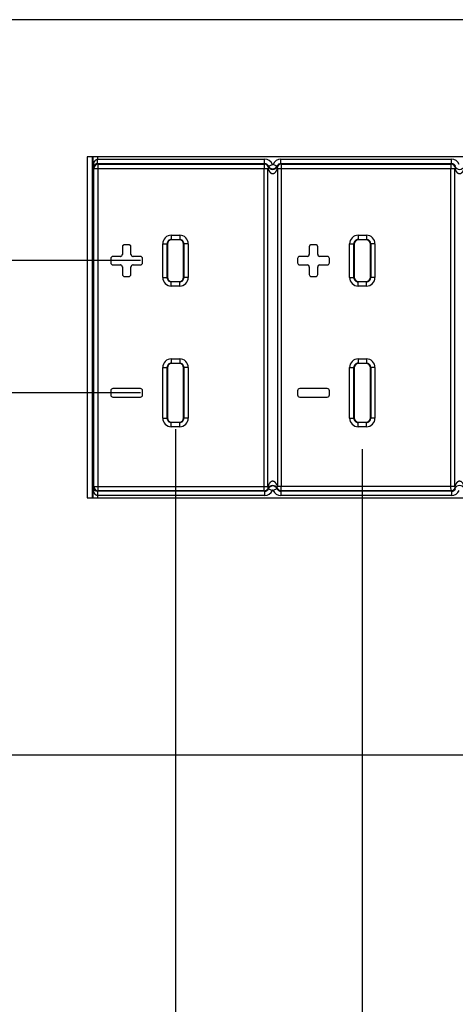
# Model space of a CAD drawing. Header units: inches. Extents: x 0 to 34, y 0 to 22.
# Tile 4 of 60: x 9 to 10.1, y 7 to 9.3. Entities that reach past the tile are written whole.
import ezdxf

# ---------------------------------------------------------------- set-up
doc = ezdxf.new("R2010")
doc.units = ezdxf.units.IN
doc.header["$LTSCALE"] = 1.87
doc.header["$MEASUREMENT"] = 0
doc.layers.get('0').update_dxf_attribs({"linetype": 'CONTINUOUS'})
doc.layers.add('DIMENSIONS', color=7, linetype='CONTINUOUS')
doc.styles.get("Standard").update_dxf_attribs({"font": 'txt', "width": 0.8})
doc.dimstyles.new('DIMSTYLE_1', dxfattribs={"dimtxt": 0.125, "dimasz": 0.18, "dimexe": 0.18, "dimexo": 0.0625, "dimgap": 0.09, "dimtad": 0, "dimtih": 1, "dimtoh": 1, "dimdec": 3, "dimzin": 4, "dimdsep": 46, "dimtxsty": 'STANDARD', "dimblk": '_FILLED', "dimblk1": '_FILLED', "dimblk2": '_FILLED', "dimcen": 0.09, "dimadec": 0, "dimazin": 0, "dimtp": 0.01, "dimtm": 0.01, "dimtfac": 1, "dimtdec": 3, "dimtofl": 0, "dimtmove": 0, "dimatfit": 3, "dimldrblk": '_FILLED', "dimfxl": 1, "dimtolj": 1, "dimtzin": 4, "dimarcsym": 0})
doc.dimstyles.new('DIMSTYLE_2', dxfattribs={"dimtxt": 0.125, "dimasz": 0.18, "dimexe": 0.18, "dimexo": 0.0625, "dimgap": 0.09, "dimtad": 0, "dimtih": 1, "dimtoh": 1, "dimdec": 3, "dimzin": 4, "dimdsep": 46, "dimtxsty": 'STANDARD', "dimblk": '_FILLED', "dimblk1": '_FILLED', "dimblk2": '_FILLED', "dimcen": 0.09, "dimadec": 0, "dimazin": 0, "dimtp": 0.01, "dimtm": 0.01, "dimtfac": 1, "dimtdec": 3, "dimtofl": 0, "dimtmove": 0, "dimatfit": 3, "dimldrblk": '_FILLED', "dimfxl": 1, "dimtolj": 1, "dimtzin": 4, "dimarcsym": 0})

# ---------------------------------------------------------------- blocks, each defined once
blk = doc.blocks.new('*D5')
at = {"layer": 'DIMENSIONS', "color": 2, "linetype": 'CONTINUOUS'}
blk.add_line((25.7363, 7.6702), (25.7363, 6.8577), dxfattribs=at)
at = {"layer": 'DIMENSIONS', "color": 2, "linetype": 'CONTINUOUS', "insert": (25.6738, 6.7952), "char_height": 0.125, "width": 1.425, "attachment_point": 3, "rotation": 90, "line_spacing_factor": 0.9}
blk.add_mtext('19.000{\\Ftxt.shx;\\W1.000000;\\H0.125000; }[482.6]', dxfattribs=at)
blk = doc.blocks.new('_FILLED')
at = {"color": 0, "linetype": 'BYBLOCK'}
blk.add_solid([(0, 0), (-1, 0.174), (-1, -0.174)], dxfattribs=at)
blk = doc.blocks.new('*D11')
at = {"layer": 'DIMENSIONS', "color": 2, "linetype": 'CONTINUOUS'}
for p, q in [((25.5005, 7.5976), (25.5005, 7.2205)), ((25.5005, 7.2205), (25.5621, 7.1538)), ((25.5621, 7.1538), (25.5621, 6.8577))]:
    blk.add_line(p, q, dxfattribs=at)
at = {"layer": 'DIMENSIONS', "color": 2, "linetype": 'CONTINUOUS', "insert": (25.4996, 6.7952), "char_height": 0.125, "width": 1.825, "attachment_point": 3, "rotation": 90, "line_spacing_factor": 0.9}
blk.add_mtext('2X 18.764{\\Ftxt.shx;\\W1.000000;\\H0.125000; }[476.61]', dxfattribs=at)
blk = doc.blocks.new('*D12')
at = {"layer": 'DIMENSIONS', "color": 2, "linetype": 'CONTINUOUS'}
blk.add_line((25.3725, 7.5976), (25.3725, 6.8577), dxfattribs=at)
at = {"layer": 'DIMENSIONS', "color": 2, "linetype": 'CONTINUOUS', "insert": (25.31, 6.7952), "char_height": 0.125, "width": 1.825, "attachment_point": 3, "rotation": 90, "line_spacing_factor": 0.9}
blk.add_mtext('2X 18.636{\\Ftxt.shx;\\W1.000000;\\H0.125000; }[473.36]', dxfattribs=at)
blk = doc.blocks.new('*D13')
at = {"layer": 'DIMENSIONS', "color": 2, "linetype": 'CONTINUOUS'}
blk.add_line((24.0433, 8.3477), (24.0433, 6.8577), dxfattribs=at)
at = {"layer": 'DIMENSIONS', "color": 2, "linetype": 'CONTINUOUS', "insert": (23.9808, 6.7952), "char_height": 0.125, "width": 1.425, "attachment_point": 3, "rotation": 90, "line_spacing_factor": 0.9}
blk.add_mtext('17.307{\\Ftxt.shx;\\W1.000000;\\H0.125000; }[439.6]', dxfattribs=at)
blk = doc.blocks.new('*D18')
at = {"layer": 'DIMENSIONS', "color": 2, "linetype": 'CONTINUOUS'}
blk.add_line((9.4073, 8.3113), (9.4073, 6.8577), dxfattribs=at)
at = {"layer": 'DIMENSIONS', "color": 2, "linetype": 'CONTINUOUS', "insert": (9.3448, 6.7952), "char_height": 0.125, "width": 1.625, "attachment_point": 3, "rotation": 90, "line_spacing_factor": 0.9}
blk.add_mtext('2X 2.671{\\Ftxt.shx;\\W1.000000;\\H0.125000; }[67.84]', dxfattribs=at)
blk = doc.blocks.new('*D19')
at = {"layer": 'DIMENSIONS', "color": 2, "linetype": 'CONTINUOUS'}
for p, q in [((9.8473, 8.2648), (9.8473, 4.6414)), ((9.4073, 5.0913), (9.4073, 4.6414)), ((9.4073, 4.7664), (9.0473, 4.7664)), ((9.8473, 4.7664), (10.2663, 4.7664))]:
    blk.add_line(p, q, dxfattribs=at)
at = {"layer": 'DIMENSIONS', "color": 2, "linetype": 'CONTINUOUS', "xscale": 0.18, "yscale": 0.18, "zscale": 0.18}
blk.add_blockref('_FILLED', (9.4073, 4.7664), dxfattribs=at)
at = {"layer": 'DIMENSIONS', "color": 2, "linetype": 'CONTINUOUS', "xscale": 0.18, "yscale": 0.18, "zscale": 0.18, "rotation": 180}
blk.add_blockref('_FILLED', (9.8473, 4.7664), dxfattribs=at)
at = {"layer": 'DIMENSIONS', "color": 2, "linetype": 'CONTINUOUS', "insert": (10.3288, 4.8289), "char_height": 0.125, "width": 1.625, "attachment_point": 1, "line_spacing_factor": 0.9}
blk.add_mtext('31X .440{\\Ftxt.shx;\\W1.000000;\\H0.125000; }[11.18]', dxfattribs=at)
blk = doc.blocks.new('*D20')
at = {"layer": 'DIMENSIONS', "color": 2, "linetype": 'CONTINUOUS'}
blk.add_line((9.325, 8.3972), (6.0488, 8.3972), dxfattribs=at)
at = {"layer": 'DIMENSIONS', "color": 2, "linetype": 'CONTINUOUS', "insert": (5.9863, 8.4597), "char_height": 0.125, "width": 1.625, "attachment_point": 3, "line_spacing_factor": 0.9}
blk.add_mtext('32X .852{\\Ftxt.shx;\\W1.000000;\\H0.125000; }[21.64]', dxfattribs=at)
blk = doc.blocks.new('*D21')
at = {"layer": 'DIMENSIONS', "color": 2, "linetype": 'CONTINUOUS'}
blk.add_line((9.325, 8.7082), (6.0488, 8.7082), dxfattribs=at)
at = {"layer": 'DIMENSIONS', "color": 2, "linetype": 'CONTINUOUS', "insert": (5.9863, 8.7707), "char_height": 0.125, "width": 1.725, "attachment_point": 3, "line_spacing_factor": 0.9}
blk.add_mtext('32X 1.163{\\Ftxt.shx;\\W1.000000;\\H0.125000; }[29.54]', dxfattribs=at)

msp = doc.modelspace()

# ---------------------------------------------------------------- linework, layer by layer
at = {"color": 7, "linetype": 'CONTINUOUS'}
for p, q in [((25.5488, 9.2752), (6.9238, 9.2752)), ((9.1993, 8.9522), (9.1993, 8.1502)), ((23.2933, 8.9522), (9.1993, 8.9522)), ((9.2115, 8.1502), (9.2115, 8.9522)), ((9.2133, 8.9271), (9.2133, 8.9522)), ((9.2233, 8.9522), (9.2233, 8.9467)), ((9.2233, 8.9467), (9.6173, 8.9467)), ((9.2236, 8.9367), (9.2233, 8.9467)), ((9.6173, 8.9367), (9.6173, 8.9467)), ((9.6556, 8.9367), (9.6556, 8.9467)), ((9.6556, 8.9467), (10.0573, 8.9467)), ((10.0573, 8.9367), (10.0573, 8.9467)), ((9.2133, 8.9271), (9.2151, 8.9253)), ((9.2151, 8.1768), (9.2151, 8.9253)), ((9.2151, 8.9253), (9.6251, 8.9253)), ((9.2236, 8.9367), (9.2251, 8.9353)), ((9.2236, 8.9367), (9.6173, 8.9367)), ((9.2251, 8.1668), (9.2251, 8.9353)), ((9.2251, 8.9353), (9.6164, 8.9353)), ((9.6162, 8.1768), (9.6162, 8.9253)), ((9.6251, 8.1764), (9.6251, 8.9257)), ((9.6264, 8.9308), (9.6356, 8.9348)), ((9.6464, 8.9308), (9.6373, 8.9348)), ((9.6475, 8.9254), (9.6475, 8.1767)), ((9.6475, 8.9253), (10.0651, 8.9253)), ((9.6556, 8.9367), (10.0573, 8.9367)), ((9.6565, 8.9353), (10.0564, 8.9353)), ((9.6565, 8.9353), (9.6565, 8.9253)), ((9.6565, 8.9253), (9.6565, 8.1768)), ((10.0562, 8.1768), (10.0562, 8.9253)), ((10.0651, 8.1764), (10.0651, 8.9257)), ((9.3975, 8.768), (9.3975, 8.758)), ((9.3975, 8.768), (9.4172, 8.768)), ((9.3975, 8.758), (9.3982, 8.7573)), ((9.3975, 8.758), (9.4172, 8.758)), ((9.4172, 8.758), (9.4165, 8.7573)), ((9.4172, 8.768), (9.4172, 8.758)), ((9.8375, 8.768), (9.8375, 8.758)), ((9.8375, 8.768), (9.8572, 8.768)), ((9.8375, 8.758), (9.8382, 8.7573)), ((9.8375, 8.758), (9.8572, 8.758)), ((9.8572, 8.758), (9.8565, 8.7573)), ((9.8572, 8.768), (9.8572, 8.758)), ((9.2823, 8.7407), (9.2823, 8.7232)), ((9.2825, 8.7405), (9.2823, 8.7407)), ((9.2825, 8.7405), (9.2825, 8.723)), ((9.2875, 8.7455), (9.2873, 8.7457)), ((9.2973, 8.7457), (9.2873, 8.7457)), ((9.2972, 8.7455), (9.2875, 8.7455)), ((9.2972, 8.7455), (9.2973, 8.7457)), ((9.3022, 8.7405), (9.3023, 8.7407)), ((9.3022, 8.723), (9.3022, 8.7405)), ((9.3023, 8.7232), (9.3023, 8.7407)), ((9.3775, 8.6683), (9.3775, 8.748)), ((9.3775, 8.748), (9.3875, 8.748)), ((9.3875, 8.6683), (9.3875, 8.748)), ((9.3875, 8.748), (9.3882, 8.7473)), ((9.3882, 8.7473), (9.3882, 8.669)), ((9.4165, 8.7573), (9.3982, 8.7573)), ((9.4272, 8.748), (9.4265, 8.7473)), ((9.4265, 8.669), (9.4265, 8.7473)), ((9.4272, 8.748), (9.4272, 8.6683)), ((9.4372, 8.748), (9.4272, 8.748)), ((9.4372, 8.748), (9.4372, 8.6683)), ((9.7223, 8.7407), (9.7223, 8.7232)), ((9.7225, 8.7405), (9.7223, 8.7407)), ((9.7225, 8.7405), (9.7225, 8.723)), ((9.7275, 8.7455), (9.7273, 8.7457)), ((9.7373, 8.7457), (9.7273, 8.7457)), ((9.7372, 8.7455), (9.7275, 8.7455)), ((9.7372, 8.7455), (9.7373, 8.7457)), ((9.7422, 8.7405), (9.7423, 8.7407)), ((9.7422, 8.723), (9.7422, 8.7405)), ((9.7423, 8.7232), (9.7423, 8.7407)), ((9.8175, 8.6683), (9.8175, 8.748)), ((9.8175, 8.748), (9.8275, 8.748)), ((9.8275, 8.6683), (9.8275, 8.748)), ((9.8275, 8.748), (9.8282, 8.7473)), ((9.8282, 8.7473), (9.8282, 8.669)), ((9.8565, 8.7573), (9.8382, 8.7573)), ((9.8672, 8.748), (9.8665, 8.7473)), ((9.8665, 8.669), (9.8665, 8.7473)), ((9.8672, 8.748), (9.8672, 8.6683)), ((9.8772, 8.748), (9.8672, 8.748)), ((9.8772, 8.748), (9.8772, 8.6683)), ((9.2548, 8.7132), (9.2548, 8.7032)), ((9.255, 8.713), (9.2548, 8.7132)), ((9.255, 8.713), (9.255, 8.7033)), ((9.26, 8.718), (9.2598, 8.7182)), ((9.2773, 8.7182), (9.2598, 8.7182)), ((9.2775, 8.718), (9.26, 8.718)), ((9.2773, 8.7182), (9.2775, 8.718)), ((9.2823, 8.7232), (9.2825, 8.723)), ((9.3023, 8.7232), (9.3022, 8.723)), ((9.3073, 8.7182), (9.3072, 8.718)), ((9.3247, 8.718), (9.3072, 8.718)), ((9.3248, 8.7182), (9.3073, 8.7182)), ((9.3247, 8.718), (9.3248, 8.7182)), ((9.3297, 8.713), (9.3298, 8.7132)), ((9.3297, 8.7033), (9.3297, 8.713)), ((9.3298, 8.7032), (9.3298, 8.7132)), ((9.6948, 8.7132), (9.6948, 8.7032)), ((9.695, 8.713), (9.6948, 8.7132)), ((9.695, 8.713), (9.695, 8.7033)), ((9.7, 8.718), (9.6998, 8.7182)), ((9.7173, 8.7182), (9.6998, 8.7182)), ((9.7175, 8.718), (9.7, 8.718)), ((9.7173, 8.7182), (9.7175, 8.718)), ((9.7223, 8.7232), (9.7225, 8.723)), ((9.7423, 8.7232), (9.7422, 8.723)), ((9.7473, 8.7182), (9.7472, 8.718)), ((9.7647, 8.718), (9.7472, 8.718)), ((9.7648, 8.7182), (9.7473, 8.7182)), ((9.7647, 8.718), (9.7648, 8.7182)), ((9.7697, 8.713), (9.7698, 8.7132)), ((9.7697, 8.7033), (9.7697, 8.713)), ((9.7698, 8.7032), (9.7698, 8.7132)), ((9.255, 8.7033), (9.2548, 8.7032)), ((9.26, 8.6983), (9.2598, 8.6982)), ((9.2598, 8.6982), (9.2773, 8.6982)), ((9.26, 8.6983), (9.2775, 8.6983)), ((9.2773, 8.6982), (9.2775, 8.6983)), ((9.2823, 8.6932), (9.2825, 8.6933)), ((9.2823, 8.6932), (9.2823, 8.6757)), ((9.2825, 8.6933), (9.2825, 8.6758)), ((9.3022, 8.6758), (9.3022, 8.6933)), ((9.3023, 8.6932), (9.3022, 8.6933)), ((9.3023, 8.6757), (9.3023, 8.6932)), ((9.3073, 8.6982), (9.3072, 8.6983)), ((9.3072, 8.6983), (9.3247, 8.6983)), ((9.3073, 8.6982), (9.3248, 8.6982)), ((9.3247, 8.6983), (9.3248, 8.6982)), ((9.3297, 8.7033), (9.3298, 8.7032)), ((9.695, 8.7033), (9.6948, 8.7032)), ((9.7, 8.6983), (9.6998, 8.6982)), ((9.6998, 8.6982), (9.7173, 8.6982)), ((9.7, 8.6983), (9.7175, 8.6983)), ((9.7173, 8.6982), (9.7175, 8.6983)), ((9.7223, 8.6932), (9.7225, 8.6933)), ((9.7223, 8.6932), (9.7223, 8.6757)), ((9.7225, 8.6933), (9.7225, 8.6758)), ((9.7422, 8.6758), (9.7422, 8.6933)), ((9.7423, 8.6932), (9.7422, 8.6933)), ((9.7423, 8.6757), (9.7423, 8.6932)), ((9.7473, 8.6982), (9.7472, 8.6983)), ((9.7472, 8.6983), (9.7647, 8.6983)), ((9.7473, 8.6982), (9.7648, 8.6982)), ((9.7647, 8.6983), (9.7648, 8.6982)), ((9.7697, 8.7033), (9.7698, 8.7032)), ((9.2825, 8.6758), (9.2823, 8.6757)), ((9.2875, 8.6708), (9.2873, 8.6707)), ((9.2873, 8.6707), (9.2973, 8.6707)), ((9.2875, 8.6708), (9.2972, 8.6708)), ((9.2972, 8.6708), (9.2973, 8.6707)), ((9.3022, 8.6758), (9.3023, 8.6757)), ((9.3775, 8.6683), (9.3875, 8.6683)), ((9.3875, 8.6683), (9.3882, 8.669)), ((9.4272, 8.6683), (9.4265, 8.669)), ((9.4372, 8.6683), (9.4272, 8.6683)), ((9.7225, 8.6758), (9.7223, 8.6757)), ((9.7275, 8.6708), (9.7273, 8.6707)), ((9.7273, 8.6707), (9.7373, 8.6707)), ((9.7275, 8.6708), (9.7372, 8.6708)), ((9.7372, 8.6708), (9.7373, 8.6707)), ((9.7422, 8.6758), (9.7423, 8.6757)), ((9.8175, 8.6683), (9.8275, 8.6683)), ((9.8275, 8.6683), (9.8282, 8.669)), ((9.8672, 8.6683), (9.8665, 8.669)), ((9.8772, 8.6683), (9.8672, 8.6683)), ((9.3975, 8.6583), (9.3982, 8.659)), ((9.3975, 8.6483), (9.3975, 8.6583)), ((9.4172, 8.6583), (9.3975, 8.6583)), ((9.4172, 8.6483), (9.3975, 8.6483)), ((9.3982, 8.659), (9.4165, 8.659)), ((9.4172, 8.6583), (9.4165, 8.659)), ((9.4172, 8.6483), (9.4172, 8.6583)), ((9.8375, 8.6583), (9.8382, 8.659)), ((9.8375, 8.6483), (9.8375, 8.6583)), ((9.8572, 8.6583), (9.8375, 8.6583)), ((9.8572, 8.6483), (9.8375, 8.6483)), ((9.8382, 8.659), (9.8565, 8.659)), ((9.8572, 8.6583), (9.8565, 8.659)), ((9.8572, 8.6483), (9.8572, 8.6583)), ((9.3775, 8.3373), (9.3775, 8.457)), ((9.3775, 8.457), (9.3875, 8.457)), ((9.3875, 8.3373), (9.3875, 8.457)), ((9.3875, 8.457), (9.3882, 8.4563)), ((9.3975, 8.477), (9.3975, 8.467)), ((9.3975, 8.477), (9.4172, 8.477)), ((9.3975, 8.467), (9.3982, 8.4663)), ((9.3975, 8.467), (9.4172, 8.467)), ((9.4165, 8.4663), (9.3982, 8.4663)), ((9.4172, 8.467), (9.4165, 8.4663)), ((9.4172, 8.477), (9.4172, 8.467)), ((9.4272, 8.457), (9.4265, 8.4563)), ((9.4272, 8.457), (9.4272, 8.3373)), ((9.4372, 8.457), (9.4272, 8.457)), ((9.4372, 8.457), (9.4372, 8.3373)), ((9.8175, 8.3373), (9.8175, 8.457)), ((9.8175, 8.457), (9.8275, 8.457)), ((9.8275, 8.3373), (9.8275, 8.457)), ((9.8275, 8.457), (9.8282, 8.4563)), ((9.8375, 8.477), (9.8375, 8.467)), ((9.8375, 8.477), (9.8572, 8.477)), ((9.8375, 8.467), (9.8382, 8.4663)), ((9.8375, 8.467), (9.8572, 8.467)), ((9.8565, 8.4663), (9.8382, 8.4663)), ((9.8572, 8.467), (9.8565, 8.4663)), ((9.8572, 8.477), (9.8572, 8.467)), ((9.8672, 8.457), (9.8665, 8.4563)), ((9.8672, 8.457), (9.8672, 8.3373)), ((9.8772, 8.457), (9.8672, 8.457)), ((9.8772, 8.457), (9.8772, 8.3373)), ((9.3882, 8.4563), (9.3882, 8.338)), ((9.4265, 8.338), (9.4265, 8.4563)), ((9.8282, 8.4563), (9.8282, 8.338)), ((9.8665, 8.338), (9.8665, 8.4563)), ((9.2548, 8.4022), (9.2548, 8.3922)), ((9.255, 8.402), (9.2548, 8.4022)), ((9.255, 8.3923), (9.2548, 8.3922)), ((9.255, 8.402), (9.255, 8.3923)), ((9.26, 8.407), (9.2598, 8.4072)), ((9.3248, 8.4072), (9.2598, 8.4072)), ((9.26, 8.3873), (9.2598, 8.3872)), ((9.2598, 8.3872), (9.3248, 8.3872)), ((9.3247, 8.407), (9.26, 8.407)), ((9.26, 8.3873), (9.3247, 8.3873)), ((9.3247, 8.407), (9.3248, 8.4072)), ((9.3247, 8.3873), (9.3248, 8.3872)), ((9.3297, 8.402), (9.3298, 8.4022)), ((9.3297, 8.3923), (9.3297, 8.402)), ((9.3297, 8.3923), (9.3298, 8.3922)), ((9.3298, 8.3922), (9.3298, 8.4022)), ((9.6948, 8.4022), (9.6948, 8.3922)), ((9.695, 8.402), (9.6948, 8.4022)), ((9.695, 8.3923), (9.6948, 8.3922)), ((9.695, 8.402), (9.695, 8.3923)), ((9.7, 8.407), (9.6998, 8.4072)), ((9.7648, 8.4072), (9.6998, 8.4072)), ((9.7, 8.3873), (9.6998, 8.3872)), ((9.6998, 8.3872), (9.7648, 8.3872)), ((9.7647, 8.407), (9.7, 8.407)), ((9.7, 8.3873), (9.7647, 8.3873)), ((9.7647, 8.407), (9.7648, 8.4072)), ((9.7647, 8.3873), (9.7648, 8.3872)), ((9.7697, 8.402), (9.7698, 8.4022)), ((9.7697, 8.3923), (9.7697, 8.402)), ((9.7697, 8.3923), (9.7698, 8.3922)), ((9.7698, 8.3922), (9.7698, 8.4022)), ((9.3775, 8.3373), (9.3875, 8.3373)), ((9.3875, 8.3373), (9.3882, 8.338)), ((9.3975, 8.3273), (9.3982, 8.328)), ((9.3975, 8.3173), (9.3975, 8.3273)), ((9.4172, 8.3273), (9.3975, 8.3273)), ((9.3982, 8.328), (9.4165, 8.328)), ((9.4172, 8.3273), (9.4165, 8.328)), ((9.4172, 8.3173), (9.4172, 8.3273)), ((9.4272, 8.3373), (9.4265, 8.338)), ((9.4372, 8.3373), (9.4272, 8.3373)), ((9.8175, 8.3373), (9.8275, 8.3373)), ((9.8275, 8.3373), (9.8282, 8.338)), ((9.8375, 8.3273), (9.8382, 8.328)), ((9.8375, 8.3173), (9.8375, 8.3273)), ((9.8572, 8.3273), (9.8375, 8.3273)), ((9.8382, 8.328), (9.8565, 8.328)), ((9.8572, 8.3273), (9.8565, 8.328)), ((9.8572, 8.3173), (9.8572, 8.3273)), ((9.8672, 8.3373), (9.8665, 8.338)), ((9.8772, 8.3373), (9.8672, 8.3373)), ((9.4172, 8.3173), (9.3975, 8.3173)), ((9.8572, 8.3173), (9.8375, 8.3173)), ((9.2151, 8.1768), (9.2133, 8.175)), ((9.2133, 8.1502), (9.2133, 8.175)), ((9.2151, 8.1768), (9.6251, 8.1768)), ((9.2236, 8.1654), (9.2233, 8.1554)), ((9.2251, 8.1668), (9.2236, 8.1654)), ((9.6173, 8.1654), (9.2236, 8.1654)), ((9.6164, 8.1668), (9.2251, 8.1668)), ((9.6164, 8.1668), (9.6162, 8.1768)), ((9.6173, 8.1654), (9.6173, 8.1554)), ((9.6264, 8.1714), (9.6356, 8.1673)), ((9.6464, 8.1714), (9.6373, 8.1673)), ((10.0651, 8.1768), (9.6475, 8.1768)), ((9.6565, 8.1668), (9.6556, 8.1654)), ((9.6556, 8.1654), (9.6556, 8.1554)), ((10.0573, 8.1654), (9.6556, 8.1654)), ((9.6565, 8.1668), (9.6565, 8.1768)), ((10.0564, 8.1668), (9.6565, 8.1668)), ((10.0564, 8.1668), (10.0562, 8.1768)), ((10.0573, 8.1654), (10.0573, 8.1554)), ((9.1993, 8.1502), (23.2933, 8.1502)), ((9.2233, 8.1554), (9.2233, 8.1502)), ((9.6173, 8.1554), (9.2233, 8.1554)), ((10.0573, 8.1554), (9.6556, 8.1554)), ((6.9238, 7.5452), (25.5488, 7.5452))]:
    msp.add_line(p, q, dxfattribs=at)
for centre, radius, start, end in [((9.6173, 8.9267), 0.02, 23.7406, 90.001), ((9.6556, 8.9267), 0.02, 89.999, 156.2593), ((10.0573, 8.9267), 0.02, 23.7406, 90.001), ((9.2251, 8.9253), 0.01, 90.0209, 179.9791), ((9.6854, 8.8923), 0.0813, 146.8867, 148.0588), ((9.6164, 8.9253), 0.01, 26.1142, 89.9882), ((9.6173, 8.9267), 0.00999, 23.727, 90.0146), ((9.6492, 8.9059), 0.0337, 132.6062, 135.1135), ((9.6364, 8.9355), 0.0125, 207.7089, 332.2709), ((9.6364, 8.9352), 0.0109, 203.7417, 336.2583), ((9.6364, 8.9352), 0.000928, 203.7417, 336.2583), ((9.6556, 8.9267), 0.00999, 89.9854, 156.273), ((9.6242, 8.9065), 0.0329, 44.8448, 47.4244), ((9.6565, 8.9253), 0.01, 90.0118, 153.898), ((9.5888, 8.8931), 0.0798, 31.9294, 33.1242), ((10.1254, 8.8923), 0.0813, 146.8867, 148.0588), ((10.0564, 8.9253), 0.01, 26.1142, 89.9882), ((10.0573, 8.9267), 0.00999, 23.727, 90.0146), ((10.0892, 8.9059), 0.0337, 132.6062, 135.1135), ((10.0764, 8.9355), 0.0125, 207.7089, 332.2709), ((9.3975, 8.748), 0.02, 89.9952, 180.0032), ((9.3975, 8.748), 0.00999, 89.9579, 180.0271), ((9.4172, 8.748), 0.02, 359.9952, 90.0032), ((9.4172, 8.748), 0.00999, 359.9579, 90.0271), ((9.8375, 8.748), 0.02, 89.9952, 180.0032), ((9.8375, 8.748), 0.00999, 89.9579, 180.0271), ((9.8572, 8.748), 0.02, 359.9952, 90.0032), ((9.8572, 8.748), 0.00999, 359.9579, 90.0271), ((9.3975, 8.6683), 0.02, 179.9952, 270.0032), ((9.3975, 8.6683), 0.00999, 179.9579, 270.0271), ((9.4172, 8.6683), 0.02, 269.9952, 0.0032), ((9.4172, 8.6683), 0.00999, 269.9579, 0.0271), ((9.8375, 8.6683), 0.02, 179.9952, 270.0032), ((9.8375, 8.6683), 0.00999, 179.9579, 270.0271), ((9.8572, 8.6683), 0.02, 269.9952, 0.0032), ((9.8572, 8.6683), 0.00999, 269.9579, 0.0271), ((9.3975, 8.457), 0.02, 89.9952, 180.0032), ((9.3975, 8.457), 0.00999, 89.9579, 180.0271), ((9.4172, 8.457), 0.02, 359.9952, 90.0032), ((9.4172, 8.457), 0.00999, 359.9579, 90.0271), ((9.8375, 8.457), 0.02, 89.9952, 180.0032), ((9.8375, 8.457), 0.00999, 89.9579, 180.0271), ((9.8572, 8.457), 0.02, 359.9952, 90.0032), ((9.8572, 8.457), 0.00999, 359.9579, 90.0271), ((9.3975, 8.3373), 0.02, 179.9952, 270.0032), ((9.3975, 8.3373), 0.00999, 179.9579, 270.0271), ((9.4172, 8.3373), 0.02, 269.9952, 0.0032), ((9.4172, 8.3373), 0.00999, 269.9579, 0.0271), ((9.8375, 8.3373), 0.02, 179.9952, 270.0032), ((9.8375, 8.3373), 0.00999, 179.9579, 270.0271), ((9.8572, 8.3373), 0.02, 269.9952, 0.0032), ((9.8572, 8.3373), 0.00999, 269.9579, 0.0271), ((9.6364, 8.1666), 0.0125, 27.7291, 152.2911), ((10.0764, 8.1666), 0.0125, 27.7291, 152.2911), ((9.2251, 8.1768), 0.01, 180.0209, 269.9791), ((9.6164, 8.1768), 0.01, 270.0118, 333.8865), ((9.6841, 8.209), 0.0799, 211.9305, 213.124), ((9.6173, 8.1754), 0.00999, 269.9854, 336.273), ((9.6173, 8.1754), 0.02, 269.999, 336.2593), ((9.6487, 8.1956), 0.0329, 224.8557, 227.4246), ((9.6364, 8.167), 0.0109, 23.7417, 156.2583), ((9.6364, 8.167), 0.000928, 23.7417, 156.2583), ((9.6556, 8.1754), 0.02, 203.7406, 270.001), ((9.6236, 8.1962), 0.0337, 312.6066, 315.1241), ((9.6556, 8.1754), 0.00999, 203.727, 270.0146), ((9.6565, 8.1768), 0.01, 206.1026, 269.991), ((10.0564, 8.1768), 0.01, 270.0118, 333.8865), ((10.1241, 8.209), 0.0799, 211.9305, 213.124), ((10.0573, 8.1754), 0.00999, 269.9854, 336.273), ((10.0573, 8.1754), 0.02, 269.999, 336.2593), ((10.0887, 8.1956), 0.0329, 224.8557, 227.4246)]:
    msp.add_arc(centre, radius, start, end, dxfattribs=at)
for centre, major_axis, start_param, end_param in [((9.2873, 8.7407), (-0.00354, 0.00354), -0.785246, 0.785246), ((9.2875, 8.7405), (-0.00354, 0.00354), -0.785246, 0.785246), ((9.2972, 8.7405), (0.00354, 0.00354), -0.785246, 0.785246), ((9.2973, 8.7407), (0.00354, 0.00354), -0.785246, 0.785246), ((9.3982, 8.7473), (-0.00707, 0.00707), -0.785246, 0.785246), ((9.4165, 8.7473), (0.00707, 0.00707), -0.785246, 0.785246), ((9.7273, 8.7407), (-0.00354, 0.00354), -0.785246, 0.785246), ((9.7275, 8.7405), (-0.00354, 0.00354), -0.785246, 0.785246), ((9.7372, 8.7405), (0.00354, 0.00354), -0.785246, 0.785246), ((9.7373, 8.7407), (0.00354, 0.00354), -0.785246, 0.785246), ((9.8382, 8.7473), (-0.00707, 0.00707), -0.785246, 0.785246), ((9.8565, 8.7473), (0.00707, 0.00707), -0.785246, 0.785246), ((9.2598, 8.7132), (-0.00354, 0.00354), -0.785246, 0.785246), ((9.26, 8.713), (-0.00354, 0.00354), -0.785246, 0.785246), ((9.2773, 8.7232), (0.00354, -0.00354), -0.785246, 0.785246), ((9.2775, 8.723), (-0.00354, 0.00354), -3.926839, -2.356347), ((9.3072, 8.723), (0.00354, 0.00354), -3.926839, -2.356347), ((9.3073, 8.7232), (-0.00354, -0.00354), -0.785246, 0.785246), ((9.3247, 8.713), (0.00354, 0.00354), -0.785246, 0.785246), ((9.3248, 8.7132), (0.00354, 0.00354), -0.785246, 0.785246), ((9.6998, 8.7132), (-0.00354, 0.00354), -0.785246, 0.785246), ((9.7, 8.713), (-0.00354, 0.00354), -0.785246, 0.785246), ((9.7173, 8.7232), (0.00354, -0.00354), -0.785246, 0.785246), ((9.7175, 8.723), (-0.00354, 0.00354), -3.926839, -2.356347), ((9.7472, 8.723), (0.00354, 0.00354), -3.926839, -2.356347), ((9.7473, 8.7232), (-0.00354, -0.00354), -0.785246, 0.785246), ((9.7647, 8.713), (0.00354, 0.00354), -0.785246, 0.785246), ((9.7648, 8.7132), (0.00354, 0.00354), -0.785246, 0.785246), ((9.2598, 8.7032), (0.00354, 0.00354), -3.926839, -2.356347), ((9.26, 8.7033), (-0.00354, -0.00354), -0.785246, 0.785246), ((9.2773, 8.6932), (0.00354, 0.00354), -0.785246, 0.785246), ((9.2775, 8.6933), (0.00354, 0.00354), -0.785246, 0.785246), ((9.3072, 8.6933), (-0.00354, 0.00354), -0.785246, 0.785246), ((9.3073, 8.6932), (-0.00354, 0.00354), -0.785246, 0.785246), ((9.3247, 8.7033), (0.00354, -0.00354), -0.785246, 0.785246), ((9.3248, 8.7032), (-0.00354, 0.00354), -3.926839, -2.356347), ((9.6998, 8.7032), (0.00354, 0.00354), -3.926839, -2.356347), ((9.7, 8.7033), (-0.00354, -0.00354), -0.785246, 0.785246), ((9.7173, 8.6932), (0.00354, 0.00354), -0.785246, 0.785246), ((9.7175, 8.6933), (0.00354, 0.00354), -0.785246, 0.785246), ((9.7472, 8.6933), (-0.00354, 0.00354), -0.785246, 0.785246), ((9.7473, 8.6932), (-0.00354, 0.00354), -0.785246, 0.785246), ((9.7647, 8.7033), (0.00354, -0.00354), -0.785246, 0.785246), ((9.7648, 8.7032), (-0.00354, 0.00354), -3.926839, -2.356347), ((9.2873, 8.6757), (0.00354, 0.00354), -3.926839, -2.356347), ((9.2875, 8.6758), (-0.00354, -0.00354), -0.785246, 0.785246), ((9.2972, 8.6758), (0.00354, -0.00354), -0.785246, 0.785246), ((9.2973, 8.6757), (-0.00354, 0.00354), -3.926839, -2.356347), ((9.3982, 8.669), (-0.00707, -0.00707), -0.785246, 0.785246), ((9.4165, 8.669), (0.00707, -0.00707), -0.785246, 0.785246), ((9.7273, 8.6757), (0.00354, 0.00354), -3.926839, -2.356347), ((9.7275, 8.6758), (-0.00354, -0.00354), -0.785246, 0.785246), ((9.7372, 8.6758), (0.00354, -0.00354), -0.785246, 0.785246), ((9.7373, 8.6757), (-0.00354, 0.00354), -3.926839, -2.356347), ((9.8382, 8.669), (-0.00707, -0.00707), -0.785246, 0.785246), ((9.8565, 8.669), (0.00707, -0.00707), -0.785246, 0.785246), ((9.3982, 8.4563), (-0.00707, 0.00707), -0.785246, 0.785246), ((9.4165, 8.4563), (0.00707, 0.00707), -0.785246, 0.785246), ((9.8382, 8.4563), (-0.00707, 0.00707), -0.785246, 0.785246), ((9.8565, 8.4563), (0.00707, 0.00707), -0.785246, 0.785246), ((9.2598, 8.4022), (-0.00354, 0.00354), -0.785246, 0.785246), ((9.2598, 8.3922), (0.00354, 0.00354), -3.926839, -2.356347), ((9.26, 8.402), (-0.00354, 0.00354), -0.785246, 0.785246), ((9.26, 8.3923), (-0.00354, -0.00354), -0.785246, 0.785246), ((9.3247, 8.402), (0.00354, 0.00354), -0.785246, 0.785246), ((9.3247, 8.3923), (0.00354, -0.00354), -0.785246, 0.785246), ((9.3248, 8.4022), (0.00354, 0.00354), -0.785246, 0.785246), ((9.3248, 8.3922), (-0.00354, 0.00354), -3.926839, -2.356347), ((9.6998, 8.4022), (-0.00354, 0.00354), -0.785246, 0.785246), ((9.6998, 8.3922), (0.00354, 0.00354), -3.926839, -2.356347), ((9.7, 8.402), (-0.00354, 0.00354), -0.785246, 0.785246), ((9.7, 8.3923), (-0.00354, -0.00354), -0.785246, 0.785246), ((9.7647, 8.402), (0.00354, 0.00354), -0.785246, 0.785246), ((9.7647, 8.3923), (0.00354, -0.00354), -0.785246, 0.785246), ((9.7648, 8.4022), (0.00354, 0.00354), -0.785246, 0.785246), ((9.7648, 8.3922), (-0.00354, 0.00354), -3.926839, -2.356347), ((9.3982, 8.338), (-0.00707, -0.00707), -0.785246, 0.785246), ((9.4165, 8.338), (0.00707, -0.00707), -0.785246, 0.785246), ((9.8382, 8.338), (-0.00707, -0.00707), -0.785246, 0.785246), ((9.8565, 8.338), (0.00707, -0.00707), -0.785246, 0.785246)]:
    msp.add_ellipse(centre, major_axis=major_axis, ratio=0.999695, start_param=start_param, end_param=end_param, dxfattribs=at)
for points, knots in [([(9.2133, 8.9271), (9.2133, 8.928), (9.2134, 8.9295), (9.2136, 8.9314), (9.2138, 8.9328), (9.2141, 8.9343), (9.2144, 8.9357), (9.2148, 8.9371), (9.2152, 8.9382), (9.2155, 8.9391), (9.2158, 8.9398), (9.2161, 8.9405), (9.2164, 8.941), (9.2166, 8.9415), (9.2168, 8.9418), (9.217, 8.9421), (9.2172, 8.9424), (9.2174, 8.9427), (9.2176, 8.943), (9.2178, 8.9433), (9.2181, 8.9436), (9.2183, 8.9439), (9.2186, 8.9442), (9.2188, 8.9445), (9.2191, 8.9448), (9.2194, 8.945), (9.2197, 8.9453), (9.22, 8.9455), (9.2203, 8.9457), (9.2206, 8.9459), (9.2209, 8.9461), (9.2212, 8.9462), (9.2214, 8.9463), (9.2215, 8.9464), (9.2217, 8.9464), (9.2219, 8.9465), (9.2222, 8.9466), (9.2225, 8.9466), (9.2229, 8.9467), (9.2232, 8.9467), (9.2233, 8.9467)], [0, 0, 0, 0, 0.121295, 0.182027, 0.242838, 0.303747, 0.364785, 0.425985, 0.487391, 0.518192, 0.549069, 0.58003, 0.61109, 0.626664, 0.642266, 0.6579, 0.673571, 0.689281, 0.705032, 0.720825, 0.736669, 0.752566, 0.768519, 0.784533, 0.800614, 0.816768, 0.832999, 0.849312, 0.865714, 0.882207, 0.898794, 0.907124, 0.915477, 0.923853, 0.93225, 0.940669, 0.949106, 0.966029, 0.983001, 1, 1, 1, 1]), ([(9.2133, 8.9271), (9.2133, 8.9273), (9.2134, 8.9278), (9.2135, 8.9287), (9.2138, 8.93), (9.2143, 8.9311), (9.2149, 8.932), (9.2154, 8.9327), (9.216, 8.9334), (9.2166, 8.9341), (9.2174, 8.9347), (9.2183, 8.9353), (9.2194, 8.9358), (9.2206, 8.9363), (9.2221, 8.9366), (9.2231, 8.9367), (9.2236, 8.9367)], [0, 0, 0, 0, 0.045832, 0.092007, 0.186224, 0.284742, 0.336439, 0.390273, 0.446779, 0.506622, 0.570695, 0.640178, 0.716627, 0.801875, 0.89712, 1, 1, 1, 1]), ([(9.6164, 8.9353), (9.6164, 8.9353), (9.6164, 8.9353), (9.6164, 8.9353), (9.6164, 8.9353), (9.6164, 8.9353), (9.6164, 8.9353), (9.6163, 8.9353), (9.6163, 8.9352), (9.6163, 8.9352), (9.6163, 8.9352), (9.6163, 8.9351), (9.6163, 8.935), (9.6162, 8.9349), (9.6162, 8.9347), (9.6162, 8.9345), (9.6162, 8.9343), (9.6161, 8.9341), (9.6161, 8.9338), (9.6161, 8.9336), (9.6162, 8.9333), (9.6162, 8.9329), (9.6162, 8.9323), (9.6162, 8.9316), (9.6162, 8.9308), (9.6162, 8.93), (9.6162, 8.9291), (9.6162, 8.9282), (9.6162, 8.9269), (9.6162, 8.926), (9.6162, 8.9253)], [0, 0, 0, 0, 0.000287, 0.000736, 0.001347, 0.002122, 0.004152, 0.006812, 0.010086, 0.01396, 0.018421, 0.023456, 0.035205, 0.049133, 0.065188, 0.083343, 0.103593, 0.125925, 0.150303, 0.176674, 0.204975, 0.235138, 0.300774, 0.373004, 0.451143, 0.534471, 0.62226, 0.713734, 0.807891, 1, 1, 1, 1]), ([(9.6251, 8.9257), (9.6251, 8.9256), (9.6252, 8.9255), (9.6252, 8.9253), (9.6253, 8.9252), (9.6253, 8.9251), (9.6254, 8.925), (9.6254, 8.9248), (9.6254, 8.9246), (9.6255, 8.9244), (9.6256, 8.9242), (9.6257, 8.9239), (9.6258, 8.9237), (9.6259, 8.9234), (9.626, 8.9231), (9.6261, 8.9227), (9.6263, 8.9222), (9.6265, 8.9217), (9.6268, 8.9212), (9.627, 8.9207), (9.6272, 8.9202), (9.6275, 8.9197), (9.6278, 8.9192), (9.6281, 8.9188), (9.6284, 8.9183), (9.6287, 8.9178), (9.629, 8.9174), (9.6293, 8.917), (9.6297, 8.9165), (9.6301, 8.9161), (9.6305, 8.9157), (9.6309, 8.9153), (9.6313, 8.915), (9.6319, 8.9145), (9.6326, 8.9141), (9.6333, 8.9137), (9.6338, 8.9135), (9.6341, 8.9134), (9.6344, 8.9133), (9.6347, 8.9132), (9.635, 8.9132), (9.6353, 8.9131), (9.6356, 8.9131), (9.6359, 8.9131), (9.6362, 8.913), (9.6365, 8.913), (9.6369, 8.9131), (9.6373, 8.9131), (9.6377, 8.9132), (9.638, 8.9132), (9.6383, 8.9133), (9.6386, 8.9134), (9.6389, 8.9135), (9.6392, 8.9136), (9.6397, 8.9138), (9.6402, 8.9141), (9.6407, 8.9144), (9.6412, 8.9148), (9.6416, 8.9151), (9.642, 8.9155), (9.6425, 8.9159), (9.6428, 8.9163), (9.6432, 8.9167), (9.6436, 8.9171), (9.6439, 8.9176), (9.6442, 8.918), (9.6445, 8.9185), (9.6448, 8.9189), (9.6451, 8.9194), (9.6454, 8.9199), (9.6457, 8.9205), (9.6461, 8.9213), (9.6465, 8.9223), (9.647, 8.9237), (9.6473, 8.9247), (9.6475, 8.9254)], [0, 0, 0, 0, 0.007389, 0.011053, 0.014728, 0.018438, 0.022183, 0.025944, 0.029702, 0.037198, 0.044697, 0.052204, 0.059713, 0.067226, 0.074743, 0.089792, 0.104861, 0.119953, 0.135071, 0.150218, 0.165397, 0.180611, 0.195864, 0.21116, 0.226503, 0.241898, 0.257352, 0.272869, 0.288454, 0.304117, 0.319866, 0.335707, 0.351648, 0.3677, 0.400147, 0.416566, 0.43311, 0.441429, 0.449776, 0.458148, 0.466544, 0.474959, 0.48339, 0.491832, 0.500282, 0.508733, 0.517181, 0.534046, 0.542457, 0.550847, 0.559214, 0.567554, 0.575865, 0.584145, 0.600607, 0.616939, 0.633143, 0.649224, 0.665188, 0.681042, 0.696798, 0.712464, 0.728045, 0.743549, 0.758986, 0.77436, 0.789676, 0.804938, 0.820152, 0.835323, 0.850452, 0.880597, 0.910612, 0.940512, 1, 1, 1, 1]), ([(9.6254, 8.9297), (9.6254, 8.9296), (9.6256, 8.9292), (9.6257, 8.9287), (9.6258, 8.9282), (9.6258, 8.9276), (9.6257, 8.9271), (9.6256, 8.9263), (9.6254, 8.9257), (9.6252, 8.9253)], [0, 0, 0, 0, 0.115629, 0.232402, 0.351248, 0.472998, 0.59838, 0.72786, 1, 1, 1, 1]), ([(9.6475, 8.9297), (9.6475, 8.9296), (9.6474, 8.9295), (9.6473, 8.9292), (9.6472, 8.929), (9.6472, 8.9287), (9.6471, 8.9285), (9.6471, 8.9281), (9.647, 8.9276), (9.6471, 8.9272), (9.6471, 8.9268), (9.6471, 8.9266), (9.6472, 8.9265), (9.6472, 8.9263), (9.6473, 8.9261), (9.6473, 8.9259), (9.6474, 8.9258), (9.6474, 8.9256), (9.6475, 8.9254), (9.6475, 8.9253)], [0, 0, 0, 0, 0.060108, 0.118899, 0.177283, 0.23611, 0.295273, 0.354914, 0.476076, 0.600449, 0.664064, 0.696259, 0.728733, 0.79451, 0.827767, 0.861295, 0.895222, 0.92966, 1, 1, 1, 1]), ([(10.0564, 8.9353), (10.0564, 8.9353), (10.0564, 8.9353), (10.0564, 8.9353), (10.0564, 8.9353), (10.0564, 8.9353), (10.0564, 8.9353), (10.0563, 8.9353), (10.0563, 8.9352), (10.0563, 8.9352), (10.0563, 8.9352), (10.0563, 8.9351), (10.0563, 8.935), (10.0562, 8.9349), (10.0562, 8.9347), (10.0562, 8.9345), (10.0562, 8.9343), (10.0561, 8.9341), (10.0561, 8.9338), (10.0561, 8.9336), (10.0562, 8.9333), (10.0562, 8.9329), (10.0562, 8.9323), (10.0562, 8.9316), (10.0562, 8.9308), (10.0562, 8.93), (10.0562, 8.9291), (10.0562, 8.9282), (10.0562, 8.9269), (10.0562, 8.926), (10.0562, 8.9253)], [0, 0, 0, 0, 0.000287, 0.000736, 0.001347, 0.002122, 0.004152, 0.006812, 0.010086, 0.01396, 0.018421, 0.023456, 0.035205, 0.049133, 0.065188, 0.083343, 0.103593, 0.125925, 0.150303, 0.176674, 0.204975, 0.235138, 0.300774, 0.373004, 0.451143, 0.534471, 0.62226, 0.713734, 0.807891, 1, 1, 1, 1]), ([(10.0651, 8.9257), (10.0651, 8.9256), (10.0652, 8.9255), (10.0652, 8.9253), (10.0653, 8.9252), (10.0653, 8.9251), (10.0654, 8.925), (10.0654, 8.9248), (10.0654, 8.9246), (10.0655, 8.9244), (10.0656, 8.9242), (10.0657, 8.9239), (10.0658, 8.9237), (10.0659, 8.9234), (10.066, 8.9231), (10.0661, 8.9227), (10.0663, 8.9222), (10.0665, 8.9217), (10.0668, 8.9212), (10.067, 8.9207), (10.0672, 8.9202), (10.0675, 8.9197), (10.0678, 8.9192), (10.0681, 8.9188), (10.0684, 8.9183), (10.0687, 8.9178), (10.069, 8.9174), (10.0693, 8.917), (10.0697, 8.9165), (10.0701, 8.9161), (10.0705, 8.9157), (10.0709, 8.9153), (10.0713, 8.915), (10.0719, 8.9145), (10.0726, 8.9141), (10.0733, 8.9137), (10.0738, 8.9135), (10.0741, 8.9134), (10.0744, 8.9133), (10.0747, 8.9132), (10.075, 8.9132), (10.0753, 8.9131), (10.0756, 8.9131), (10.0759, 8.9131), (10.0762, 8.913), (10.0765, 8.913), (10.0769, 8.9131), (10.0773, 8.9131), (10.0777, 8.9132), (10.078, 8.9132), (10.0783, 8.9133), (10.0786, 8.9134), (10.0789, 8.9135), (10.0792, 8.9136), (10.0797, 8.9138), (10.0802, 8.9141), (10.0807, 8.9144), (10.0812, 8.9148), (10.0816, 8.9151), (10.082, 8.9155), (10.0825, 8.9159), (10.0828, 8.9163), (10.0832, 8.9167), (10.0836, 8.9171), (10.0839, 8.9176), (10.0842, 8.918), (10.0845, 8.9185), (10.0848, 8.9189), (10.0851, 8.9194), (10.0854, 8.9199), (10.0857, 8.9205), (10.0861, 8.9213), (10.0865, 8.9223), (10.087, 8.9237), (10.0873, 8.9247), (10.0875, 8.9254)], [0, 0, 0, 0, 0.007389, 0.011053, 0.014728, 0.018438, 0.022183, 0.025944, 0.029702, 0.037198, 0.044697, 0.052204, 0.059713, 0.067226, 0.074743, 0.089792, 0.104861, 0.119953, 0.135071, 0.150218, 0.165397, 0.180611, 0.195864, 0.21116, 0.226503, 0.241898, 0.257352, 0.272869, 0.288454, 0.304117, 0.319866, 0.335707, 0.351648, 0.3677, 0.400147, 0.416566, 0.43311, 0.441429, 0.449776, 0.458148, 0.466544, 0.474959, 0.48339, 0.491832, 0.500282, 0.508733, 0.517181, 0.534046, 0.542457, 0.550847, 0.559214, 0.567554, 0.575865, 0.584145, 0.600607, 0.616939, 0.633143, 0.649224, 0.665188, 0.681042, 0.696798, 0.712464, 0.728045, 0.743549, 0.758986, 0.77436, 0.789676, 0.804938, 0.820152, 0.835323, 0.850452, 0.880597, 0.910612, 0.940512, 1, 1, 1, 1]), ([(10.0654, 8.9297), (10.0654, 8.9296), (10.0656, 8.9292), (10.0657, 8.9287), (10.0658, 8.9282), (10.0658, 8.9276), (10.0657, 8.9271), (10.0656, 8.9263), (10.0654, 8.9257), (10.0652, 8.9253)], [0, 0, 0, 0, 0.115629, 0.232402, 0.351248, 0.472998, 0.59838, 0.72786, 1, 1, 1, 1]), ([(9.6475, 8.1767), (9.6473, 8.1774), (9.6469, 8.1788), (9.6462, 8.1805), (9.6456, 8.1818), (9.6451, 8.1827), (9.6445, 8.1836), (9.644, 8.1844), (9.6436, 8.185), (9.6432, 8.1854), (9.6428, 8.1858), (9.6423, 8.1864), (9.6418, 8.1869), (9.6412, 8.1874), (9.6407, 8.1877), (9.6402, 8.188), (9.6397, 8.1883), (9.6391, 8.1885), (9.6384, 8.1888), (9.6374, 8.189), (9.6362, 8.1891), (9.635, 8.189), (9.634, 8.1887), (9.6333, 8.1884), (9.6326, 8.188), (9.6318, 8.1875), (9.6309, 8.1868), (9.6302, 8.1861), (9.6297, 8.1856), (9.6293, 8.1852), (9.629, 8.1847), (9.6283, 8.1838), (9.6277, 8.1827), (9.627, 8.1814), (9.6265, 8.1805), (9.6261, 8.1795), (9.6258, 8.1786), (9.6256, 8.1779), (9.6254, 8.1774), (9.6253, 8.1769), (9.6252, 8.1766), (9.6251, 8.1764)], [0, 0, 0, 0, 0.05949, 0.119395, 0.149542, 0.17984, 0.210316, 0.241002, 0.25644, 0.271946, 0.287528, 0.303194, 0.334799, 0.350764, 0.366846, 0.383051, 0.399384, 0.415848, 0.432438, 0.465914, 0.499644, 0.533343, 0.566743, 0.583286, 0.599705, 0.63215, 0.664131, 0.695711, 0.711374, 0.726959, 0.742475, 0.757928, 0.819184, 0.849575, 0.879838, 0.909998, 0.940076, 0.955091, 0.970091, 0.985076, 1, 1, 1, 1]), ([(10.0875, 8.1767), (10.0873, 8.1774), (10.0869, 8.1788), (10.0862, 8.1805), (10.0856, 8.1818), (10.0851, 8.1827), (10.0845, 8.1836), (10.084, 8.1844), (10.0836, 8.185), (10.0832, 8.1854), (10.0828, 8.1858), (10.0823, 8.1864), (10.0818, 8.1869), (10.0812, 8.1874), (10.0807, 8.1877), (10.0802, 8.188), (10.0797, 8.1883), (10.0791, 8.1885), (10.0784, 8.1888), (10.0774, 8.189), (10.0762, 8.1891), (10.075, 8.189), (10.074, 8.1887), (10.0733, 8.1884), (10.0726, 8.188), (10.0718, 8.1875), (10.0709, 8.1868), (10.0702, 8.1861), (10.0697, 8.1856), (10.0693, 8.1852), (10.069, 8.1847), (10.0683, 8.1838), (10.0677, 8.1827), (10.067, 8.1814), (10.0665, 8.1805), (10.0661, 8.1795), (10.0658, 8.1786), (10.0656, 8.1779), (10.0654, 8.1774), (10.0653, 8.1769), (10.0652, 8.1766), (10.0651, 8.1764)], [0, 0, 0, 0, 0.05949, 0.119395, 0.149542, 0.17984, 0.210316, 0.241002, 0.25644, 0.271946, 0.287528, 0.303194, 0.334799, 0.350764, 0.366846, 0.383051, 0.399384, 0.415848, 0.432438, 0.465914, 0.499644, 0.533343, 0.566743, 0.583286, 0.599705, 0.63215, 0.664131, 0.695711, 0.711374, 0.726959, 0.742475, 0.757928, 0.819184, 0.849575, 0.879838, 0.909998, 0.940076, 0.955091, 0.970091, 0.985076, 1, 1, 1, 1]), ([(9.2233, 8.1554), (9.2232, 8.1554), (9.2229, 8.1554), (9.2225, 8.1555), (9.2221, 8.1556), (9.2217, 8.1557), (9.2214, 8.1558), (9.2212, 8.1559), (9.2209, 8.156), (9.2206, 8.1562), (9.2203, 8.1564), (9.22, 8.1566), (9.2197, 8.1568), (9.2194, 8.1571), (9.2191, 8.1573), (9.2188, 8.1576), (9.2186, 8.1579), (9.2183, 8.1582), (9.2181, 8.1585), (9.2178, 8.1588), (9.2176, 8.1591), (9.2174, 8.1594), (9.2171, 8.1598), (9.2168, 8.1603), (9.2164, 8.161), (9.2161, 8.1616), (9.2158, 8.1623), (9.2155, 8.163), (9.2152, 8.1639), (9.2148, 8.165), (9.2144, 8.1664), (9.2141, 8.1679), (9.2138, 8.1693), (9.2136, 8.1707), (9.2134, 8.1726), (9.2133, 8.1741), (9.2133, 8.175)], [0, 0, 0, 0, 0.016999, 0.033971, 0.050894, 0.067748, 0.084519, 0.092872, 0.101202, 0.117789, 0.134282, 0.150684, 0.166998, 0.183229, 0.199382, 0.215464, 0.231479, 0.247431, 0.263328, 0.279172, 0.294966, 0.310716, 0.326427, 0.357731, 0.388904, 0.419965, 0.450926, 0.481804, 0.512605, 0.574012, 0.635212, 0.696251, 0.75716, 0.817971, 0.878704, 1, 1, 1, 1]), ([(9.2236, 8.1654), (9.2234, 8.1654), (9.2228, 8.1654), (9.2218, 8.1655), (9.2206, 8.1658), (9.2194, 8.1663), (9.2183, 8.1668), (9.2174, 8.1674), (9.2166, 8.1681), (9.216, 8.1687), (9.2154, 8.1694), (9.2149, 8.1701), (9.2145, 8.1708), (9.2141, 8.1715), (9.2138, 8.1722), (9.2136, 8.1729), (9.2135, 8.1736), (9.2134, 8.1743), (9.2133, 8.1748), (9.2133, 8.175)], [0, 0, 0, 0, 0.052026, 0.102933, 0.198157, 0.283386, 0.359817, 0.429286, 0.493344, 0.553175, 0.609669, 0.663491, 0.715176, 0.765142, 0.813748, 0.86128, 0.908013, 0.954179, 1, 1, 1, 1]), ([(9.6254, 8.1724), (9.6254, 8.1725), (9.6256, 8.1729), (9.6257, 8.1734), (9.6258, 8.1739), (9.6258, 8.1745), (9.6257, 8.175), (9.6256, 8.1758), (9.6254, 8.1764), (9.6252, 8.1768)], [0, 0, 0, 0, 0.115607, 0.232384, 0.351231, 0.472983, 0.598366, 0.727849, 1, 1, 1, 1]), ([(9.6475, 8.1724), (9.6475, 8.1725), (9.6474, 8.1726), (9.6473, 8.1729), (9.6472, 8.1731), (9.6472, 8.1734), (9.6471, 8.1737), (9.6471, 8.174), (9.647, 8.1745), (9.6471, 8.1749), (9.6471, 8.1753), (9.6471, 8.1755), (9.6472, 8.1757), (9.6472, 8.1758), (9.6473, 8.176), (9.6473, 8.1762), (9.6474, 8.1763), (9.6474, 8.1765), (9.6475, 8.1767), (9.6475, 8.1768)], [0, 0, 0, 0, 0.06011, 0.118901, 0.177285, 0.236112, 0.295275, 0.354916, 0.476078, 0.60045, 0.664065, 0.69626, 0.728733, 0.794511, 0.827767, 0.861296, 0.895222, 0.92966, 1, 1, 1, 1]), ([(10.0654, 8.1724), (10.0654, 8.1725), (10.0656, 8.1729), (10.0657, 8.1734), (10.0658, 8.1739), (10.0658, 8.1745), (10.0657, 8.175), (10.0656, 8.1758), (10.0654, 8.1764), (10.0652, 8.1768)], [0, 0, 0, 0, 0.115607, 0.232384, 0.351231, 0.472983, 0.598366, 0.727849, 1, 1, 1, 1])]:
    msp.add_open_spline(points, degree=3, knots=knots, dxfattribs=at)

# ---------------------------------------------------------------- dimensions: what is measured, and where the dimension line sits
at = {"layer": 'DIMENSIONS', "color": 2, "linetype": 'CONTINUOUS'}
for feature_location, offset, dtype, origin, text, picture, middle in [((9.325, 8.7082), (-3.2762, 0), 0, (9.3875, 7.5452), '32X <>', '*D21', (4.8738, 8.7082)), ((9.325, 8.3972), (-3.2762, 0), 0, (9.3875, 7.5452), '32X <>', '*D20', (4.9238, 8.3972)), ((9.4073, 8.3113), (0, -1.4536), 1, (6.7363, 8.3273), '2X <>', '*D18', (9.5418, 5.8039)), ((25.500518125, 7.59755625), (0.0616204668, -0.7399), 0, (6.736328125, 7.66005625), '2X <>', '*D11', (25.7189643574, 5.7038569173)), ((25.3725, 7.5976), (0, -0.7399), 1, (6.7363, 7.6601), '2X <>', '*D12', (25.5293, 5.7039))]:
    dim = msp.add_ordinate_dim(feature_location=feature_location, offset=offset, dtype=dtype, origin=origin, text=text, dimstyle='DIMSTYLE_2', dxfattribs=at)
    dim.commit()
    dim.dimension.update_dxf_attribs({"geometry": picture, "text_midpoint": middle})
for feature_location, offset, origin, picture, middle in [((24.0433, 8.3477), (0, -1.49), (6.7363, 8.4102), '*D13', (24.2002, 5.7698)), ((25.7363, 7.6702), (0, -0.8125), (6.7363, 7.7327), '*D5', (25.8932, 5.7698))]:
    dim = msp.add_ordinate_dim(feature_location=feature_location, offset=offset, dtype=1, origin=origin, dimstyle='DIMSTYLE_2', dxfattribs=at)
    dim.commit()
    dim.dimension.update_dxf_attribs({"geometry": picture, "text_midpoint": middle})
dim = msp.add_linear_dim(base=(9.8473, 4.7664), p1=(9.4073, 5.0913), p2=(9.8473, 8.2648), text='31X <>', dimstyle='DIMSTYLE_1', dxfattribs=at)
dim.commit()
dim.dimension.update_dxf_attribs({"geometry": '*D19', "text_midpoint": (11.1413, 4.7664), "dimtype": 160})

doc.saveas('drawing.dxf')
